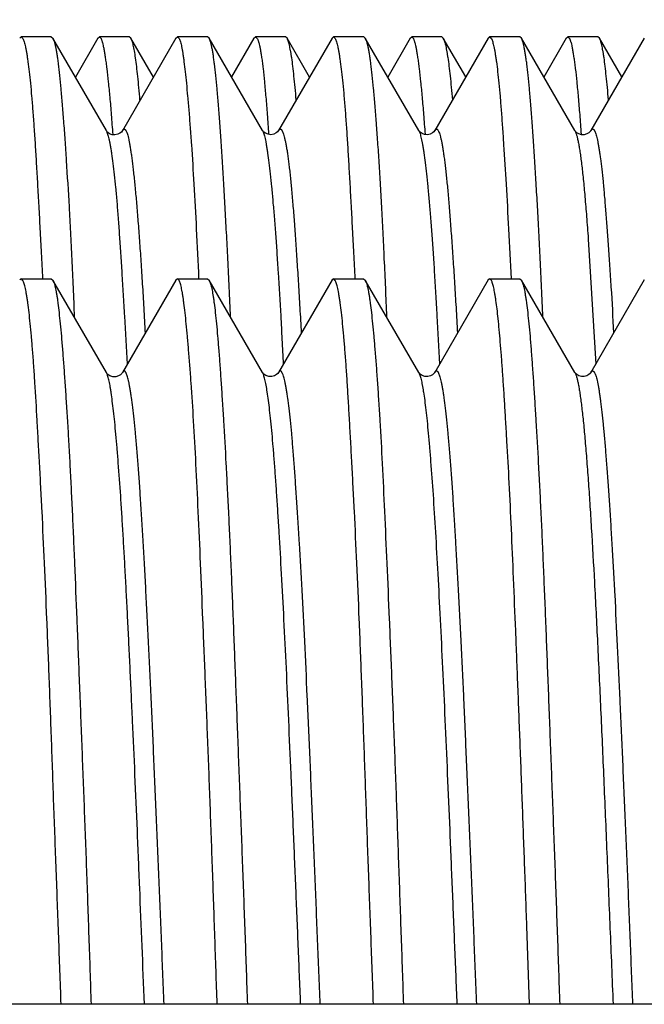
# Model space of a CAD drawing. Header units: inches. Extents: x 0 to 22, y 0 to 17.
# Tile 16 of 114: x 2.998 to 3.109, y 9.885 to 10.06. Entities that reach past the tile are written whole.
import ezdxf

# ---------------------------------------------------------------- set-up
doc = ezdxf.new("R2010")
doc.units = ezdxf.units.IN
doc.header["$LTSCALE"] = 1.21
doc.header["$MEASUREMENT"] = 0
doc.layers.get('0').update_dxf_attribs({"linetype": 'CONTINUOUS'})
doc.layers.add('DIMENSIONS', color=7, linetype='CONTINUOUS')
doc.styles.get("Standard").update_dxf_attribs({"font": 'txt', "width": 0.8})
doc.dimstyles.new('DIMSTYLE_1', dxfattribs={"dimtxt": 0.125, "dimasz": 0.18, "dimexe": 0.125, "dimexo": 0.0625, "dimgap": 0.03125, "dimtad": 0, "dimtih": 1, "dimtoh": 1, "dimzin": 4, "dimdsep": 46, "dimtxsty": 'STANDARD', "dimblk": '_FILLED', "dimblk1": '_FILLED', "dimblk2": '_FILLED', "dimcen": 0.09, "dimadec": 0, "dimazin": 0, "dimtp": 0.01, "dimtm": 0.01, "dimtfac": 1, "dimtofl": 0, "dimtmove": 0, "dimatfit": 3, "dimldrblk": '_FILLED', "dimfxl": 1, "dimtolj": 1, "dimtzin": 4, "dimarcsym": 0})

# ---------------------------------------------------------------- blocks, each defined once
blk = doc.blocks.new('*D50')
at = {"layer": 'DIMENSIONS', "color": 2, "linetype": 'CONTINUOUS'}
for p, q in [((3.37579, 10.33675), (3.37579, 12.73258)), ((3.22101, 10.18414), (3.37579, 10.33675)), ((3.22101, 9.94743), (3.22101, 10.18414))]:
    blk.add_line(p, q, dxfattribs=at)
at = {"layer": 'DIMENSIONS', "color": 2, "linetype": 'CONTINUOUS', "insert": (3.31329, 12.79508), "char_height": 0.125, "width": 1.025, "attachment_point": 1, "rotation": 90, "line_spacing_factor": 0.9}
blk.add_mtext('.44{\\Ftxt.shx;\\W1.000000;\\H0.125000; }[11.1]', dxfattribs=at)
blk = doc.blocks.new('_FILLED')
at = {"color": 0, "linetype": 'BYBLOCK'}
blk.add_solid([(0, 0), (-1, 0.17361), (-1, -0.17361)], dxfattribs=at)

msp = doc.modelspace()

# ---------------------------------------------------------------- linework, layer by layer
at = {"color": 7, "linetype": 'CONTINUOUS'}
for p, q in [((2.99771, 10.0567), (2.99796, 10.05692)), ((3.00333, 10.05692), (2.99796, 10.05692)), ((2.99796, 10.05692), (2.99828, 10.0566)), ((3.00333, 10.05692), (3.00362, 10.05667)), ((3.01312, 10.04025), (3.00362, 10.05667)), ((3.01162, 10.0567), (3.00761, 10.04977)), ((3.01162, 10.0567), (3.01188, 10.05692)), ((3.01721, 10.05692), (3.01188, 10.05692)), ((3.01188, 10.05692), (3.01218, 10.0566)), ((3.02549, 10.05667), (3.01597, 10.04022)), ((3.0175, 10.05667), (3.01721, 10.05692)), ((3.0215, 10.04976), (3.0175, 10.05667)), ((3.02549, 10.05667), (3.02578, 10.05692)), ((3.03109, 10.05692), (3.02578, 10.05692)), ((3.02578, 10.05692), (3.02609, 10.0566)), ((3.03138, 10.05667), (3.03109, 10.05692)), ((3.04089, 10.04024), (3.03138, 10.05667)), ((3.03935, 10.05667), (3.03537, 10.04978)), ((3.03935, 10.05667), (3.03964, 10.05692)), ((3.04498, 10.05692), (3.03964, 10.05692)), ((3.03964, 10.05692), (3.03997, 10.0566)), ((3.05327, 10.0567), (3.04376, 10.04027)), ((3.04526, 10.05667), (3.04498, 10.05692)), ((3.04926, 10.04977), (3.04526, 10.05667)), ((3.05352, 10.05692), (3.05327, 10.0567)), ((3.05889, 10.05692), (3.05352, 10.05692)), ((3.05352, 10.05692), (3.05383, 10.0566)), ((3.05889, 10.05692), (3.05917, 10.05668)), ((3.06867, 10.04027), (3.05917, 10.05668)), ((3.06718, 10.05669), (3.06317, 10.04977)), ((3.06718, 10.05669), (3.06744, 10.05692)), ((3.07278, 10.05692), (3.06744, 10.05692)), ((3.06744, 10.05692), (3.06774, 10.0566)), ((3.08103, 10.05669), (3.07153, 10.04026)), ((3.07278, 10.05692), (3.07304, 10.0567)), ((3.07704, 10.04979), (3.07304, 10.0567)), ((3.08103, 10.05669), (3.08129, 10.05692)), ((3.08665, 10.05692), (3.08129, 10.05692)), ((3.08129, 10.05692), (3.08161, 10.0566)), ((3.08693, 10.05668), (3.08665, 10.05692)), ((3.09645, 10.04024), (3.08693, 10.05668)), ((3.09493, 10.05668), (3.09093, 10.04977)), ((3.09493, 10.05668), (3.0952, 10.05692)), ((3.10056, 10.05692), (3.0952, 10.05692)), ((3.0952, 10.05692), (3.09551, 10.0566)), ((3.1088, 10.05668), (3.0993, 10.04026)), ((3.10084, 10.05668), (3.10056, 10.05692)), ((3.10482, 10.0498), (3.10084, 10.05668)), ((3.01596, 10.0402), (3.01597, 10.04022)), ((3.0409, 10.04025), (3.0409, 10.04026)), ((3.0409, 10.04026), (3.04091, 10.04025)), ((3.09645, 10.04024), (3.09646, 10.04022)), ((3.09646, 10.04021), (3.09646, 10.04022)), ((3.09928, 10.04023), (3.0993, 10.04026)), ((3.0993, 10.04026), (3.09958, 10.04053)), ((2.99801, 10.01392), (2.99771, 10.0137)), ((2.99801, 10.01392), (3.00331, 10.01392)), ((2.99828, 10.0136), (2.99801, 10.01392)), ((3.00331, 10.01392), (3.00362, 10.01367)), ((3.01312, 9.99725), (3.00362, 10.01367)), ((3.02549, 10.01367), (3.01597, 9.99722)), ((3.02578, 10.01392), (3.02549, 10.01367)), ((3.02578, 10.01392), (3.03109, 10.01392)), ((3.0261, 10.01358), (3.02578, 10.01392)), ((3.03109, 10.01392), (3.03138, 10.01367)), ((3.04089, 9.99724), (3.03138, 10.01367)), ((3.05327, 10.0137), (3.04376, 9.99727)), ((3.05356, 10.01392), (3.05327, 10.0137)), ((3.05356, 10.01392), (3.05887, 10.01392)), ((3.05384, 10.01359), (3.05356, 10.01392)), ((3.05887, 10.01392), (3.05917, 10.01368)), ((3.06867, 9.99727), (3.05917, 10.01368)), ((3.05917, 10.01368), (3.05922, 10.01359)), ((3.08103, 10.01369), (3.07153, 9.99727)), ((3.08131, 10.01392), (3.08103, 10.01369)), ((3.08131, 10.01392), (3.08665, 10.01392)), ((3.08162, 10.01359), (3.08131, 10.01392)), ((3.08665, 10.01392), (3.08693, 10.01368)), ((3.09645, 9.99723), (3.08693, 10.01368)), ((3.08693, 10.01368), (3.08698, 10.01359)), ((3.1088, 10.01369), (3.0993, 9.99726)), ((3.01314, 9.99721), (3.01312, 9.99725)), ((3.01597, 9.99722), (3.01596, 9.9972)), ((3.04089, 9.99724), (3.04088, 9.99726)), ((3.07152, 9.99726), (3.07153, 9.99727)), ((3.09645, 9.99723), (3.09646, 9.99722)), ((3.09647, 9.99721), (3.09646, 9.99722)), ((3.09928, 9.99723), (3.0993, 9.99726)), ((3.0993, 9.99726), (3.09941, 9.99742)), ((3.08839, 9.88493), (3.08791, 9.8988)), ((3.22101, 9.88493), (2.99601, 9.88493))]:
    msp.add_line(p, q, dxfattribs=at)
at = {"color": 9, "linetype": 'CONTINUOUS'}
msp.add_line((3.09883, 10.02093), (3.10015, 9.99874), dxfattribs=at)
at = {"color": 7, "linetype": 'CONTINUOUS'}
for points in [[(3.01596, 10.0402), (3.01591, 10.04013), (3.01579, 10.03999), (3.01554, 10.03978), (3.01514, 10.03958), (3.01466, 10.03947), (3.01417, 10.03951), (3.01371, 10.03968), (3.01339, 10.0399), (3.01321, 10.04007), (3.01314, 10.04018), (3.01313, 10.04018)], [(3.04375, 10.04025), (3.0437, 10.04018), (3.04357, 10.04003), (3.04331, 10.03982), (3.04289, 10.03962), (3.04239, 10.03952), (3.04189, 10.03958), (3.04145, 10.03976), (3.04115, 10.03997), (3.04098, 10.04014), (3.04091, 10.04024), (3.0409, 10.04025)], [(3.07153, 10.04025), (3.07148, 10.04019), (3.07136, 10.04004), (3.0711, 10.03983), (3.07071, 10.03963), (3.07022, 10.03952), (3.06973, 10.03956), (3.06927, 10.03973), (3.06894, 10.03996), (3.06876, 10.04014), (3.06868, 10.04025), (3.06868, 10.04026)], [(3.09896, 10.03987), (3.0986, 10.03965), (3.09813, 10.03951), (3.09764, 10.03951), (3.09715, 10.03965), (3.09678, 10.03987), (3.09657, 10.04007), (3.09648, 10.04019), (3.09646, 10.04021)], [(3.09929, 10.04022), (3.09927, 10.04018), (3.09917, 10.04006), (3.09896, 10.03987)], [(3.01596, 9.9972), (3.01594, 9.99717), (3.01585, 9.99705), (3.01564, 9.99685), (3.01528, 9.99664), (3.0148, 9.99649), (3.01428, 9.99649), (3.01376, 9.99665), (3.01339, 9.99689), (3.0132, 9.99709), (3.01313, 9.99719), (3.01313, 9.99719)], [(3.04375, 9.99726), (3.04373, 9.99722), (3.04363, 9.99709), (3.04341, 9.99689), (3.04303, 9.99667), (3.04253, 9.99653), (3.042, 9.99655), (3.0415, 9.99673), (3.04115, 9.99697), (3.04097, 9.99716), (3.0409, 9.99726), (3.0409, 9.99726)], [(3.07153, 9.99726), (3.07149, 9.9972), (3.07137, 9.99706), (3.07113, 9.99685), (3.07075, 9.99665), (3.07027, 9.99653), (3.06978, 9.99655), (3.0693, 9.99672), (3.06896, 9.99694), (3.06877, 9.99713), (3.06869, 9.99724), (3.06868, 9.99726)], [(3.09895, 9.99686), (3.09859, 9.99665), (3.09812, 9.99651), (3.09763, 9.99651), (3.09715, 9.99665), (3.09678, 9.99687), (3.09657, 9.99707), (3.09648, 9.99719), (3.09647, 9.99721)], [(3.09929, 9.99722), (3.09927, 9.99718), (3.09917, 9.99705), (3.09895, 9.99686)]]:
    msp.add_lwpolyline(points, dxfattribs=at)
for points, knots in [([(2.99828, 10.0566), (2.99832, 10.05652), (2.9984, 10.05632), (2.99851, 10.05599), (2.99863, 10.05559), (2.99874, 10.05511), (2.99885, 10.05455), (2.99896, 10.05393), (2.99907, 10.05323), (2.99923, 10.05215), (2.99942, 10.05062), (2.99963, 10.04858), (2.99984, 10.04625), (3.00005, 10.04365), (3.00026, 10.04078), (3.00047, 10.03765), (3.00067, 10.03427), (3.00088, 10.03064), (3.0011, 10.02678), (3.00132, 10.02269), (3.00155, 10.01838), (3.00169, 10.01543), (3.00177, 10.01392)], [0, 0, 0, 0, 0.006507, 0.014645, 0.024446, 0.035925, 0.049088, 0.063935, 0.080463, 0.098668, 0.140076, 0.188078, 0.242576, 0.303448, 0.370557, 0.443747, 0.522849, 0.607676, 0.698027, 0.793688, 0.894426, 1, 1, 1, 1]), ([(3.00362, 10.05667), (3.00364, 10.05663), (3.00369, 10.05655), (3.00375, 10.0564), (3.00381, 10.05624), (3.00389, 10.05598), (3.004, 10.0556), (3.00411, 10.05507), (3.00423, 10.05445), (3.00434, 10.05374), (3.00446, 10.05295), (3.00462, 10.05171), (3.00481, 10.04995), (3.00504, 10.04758), (3.00527, 10.04488), (3.00551, 10.04185), (3.00575, 10.0385), (3.00609, 10.03342), (3.00642, 10.02795), (3.00673, 10.02211), (3.00697, 10.01732), (3.0072, 10.01229), (3.00735, 10.00886), (3.00742, 10.0071)], [0, 0, 0, 0, 0.002668, 0.005745, 0.009241, 0.013162, 0.022299, 0.033179, 0.045811, 0.0602, 0.076344, 0.094235, 0.135223, 0.183067, 0.237641, 0.298792, 0.366348, 0.440113, 0.605404, 0.696451, 0.792753, 0.894033, 1, 1, 1, 1]), ([(3.01218, 10.0566), (3.0122, 10.05655), (3.01225, 10.05645), (3.01231, 10.05628), (3.01237, 10.05609), (3.01245, 10.05578), (3.01256, 10.05533), (3.01269, 10.05471), (3.01281, 10.05399), (3.01294, 10.05317), (3.01307, 10.05224), (3.01326, 10.05081), (3.01348, 10.04878), (3.01375, 10.04605), (3.01401, 10.04294), (3.01417, 10.04073), (3.01425, 10.03957)], [0, 0, 0, 0, 0.008979, 0.019363, 0.031175, 0.044433, 0.07532, 0.112068, 0.154683, 0.203154, 0.257448, 0.317528, 0.45486, 0.614732, 0.796639, 1, 1, 1, 1]), ([(3.0191, 10.04563), (3.01904, 10.04638), (3.01892, 10.0478), (3.01872, 10.0498), (3.01853, 10.05156), (3.01834, 10.05308), (3.01817, 10.05418), (3.01803, 10.05493), (3.01793, 10.05541), (3.01782, 10.05581), (3.01772, 10.05616), (3.01762, 10.05644), (3.01754, 10.0566), (3.0175, 10.05667)], [0, 0, 0, 0, 0.201741, 0.382011, 0.54047, 0.676845, 0.790954, 0.839633, 0.882728, 0.920252, 0.952244, 0.978778, 1, 1, 1, 1]), ([(3.02609, 10.0566), (3.02613, 10.05652), (3.02621, 10.05632), (3.02632, 10.05599), (3.02642, 10.05559), (3.02652, 10.05511), (3.02663, 10.05455), (3.02673, 10.05393), (3.02683, 10.05323), (3.02698, 10.05215), (3.02716, 10.05062), (3.02737, 10.04858), (3.02758, 10.04625), (3.02781, 10.04365), (3.02803, 10.04078), (3.02834, 10.03645), (3.02872, 10.03041), (3.02915, 10.02247), (3.02941, 10.01687), (3.02954, 10.01392)], [0, 0, 0, 0, 0.006465, 0.01456, 0.024318, 0.035759, 0.048887, 0.063705, 0.08021, 0.098398, 0.139787, 0.187795, 0.242319, 0.303228, 0.370378, 0.443609, 0.607602, 0.793654, 1, 1, 1, 1]), ([(3.03522, 10.00705), (3.03514, 10.00881), (3.03499, 10.01225), (3.03474, 10.01728), (3.0345, 10.02207), (3.03425, 10.0266), (3.03401, 10.03085), (3.03376, 10.03481), (3.03353, 10.03848), (3.03329, 10.04183), (3.03306, 10.04487), (3.03283, 10.04757), (3.03261, 10.04994), (3.03241, 10.05171), (3.03224, 10.05294), (3.03213, 10.05374), (3.03201, 10.05445), (3.03189, 10.05507), (3.03176, 10.05559), (3.03166, 10.05598), (3.03157, 10.05624), (3.03151, 10.0564), (3.03145, 10.05654), (3.0314, 10.05663), (3.03138, 10.05667)], [0, 0, 0, 0, 0.105951, 0.20722, 0.303514, 0.394554, 0.480074, 0.559827, 0.633582, 0.701127, 0.762268, 0.816833, 0.864673, 0.905664, 0.923562, 0.939716, 0.95412, 0.966771, 0.977669, 0.986822, 0.99075, 0.99425, 0.99733, 1, 1, 1, 1]), ([(3.03997, 10.0566), (3.03999, 10.05655), (3.04004, 10.05645), (3.04011, 10.05628), (3.04017, 10.05609), (3.04026, 10.05578), (3.04037, 10.05533), (3.0405, 10.05472), (3.04063, 10.054), (3.04075, 10.05318), (3.04088, 10.05226), (3.04105, 10.05083), (3.04126, 10.04881), (3.0415, 10.04609), (3.04174, 10.04299), (3.0419, 10.04079), (3.04198, 10.03964)], [0, 0, 0, 0, 0.00911, 0.019601, 0.031502, 0.04483, 0.075813, 0.112607, 0.155228, 0.203673, 0.257919, 0.31794, 0.455142, 0.614891, 0.796701, 1, 1, 1, 1]), ([(3.04689, 10.04568), (3.04683, 10.04642), (3.0467, 10.04784), (3.04651, 10.04984), (3.04631, 10.0516), (3.04614, 10.0529), (3.046, 10.05382), (3.04589, 10.05442), (3.04579, 10.05495), (3.04569, 10.05542), (3.04558, 10.05583), (3.04548, 10.05617), (3.04538, 10.05644), (3.0453, 10.0566), (3.04526, 10.05667)], [0, 0, 0, 0, 0.201869, 0.382231, 0.540762, 0.677201, 0.737072, 0.79135, 0.840024, 0.883093, 0.920568, 0.952485, 0.978914, 1, 1, 1, 1]), ([(3.05383, 10.0566), (3.05387, 10.05652), (3.05395, 10.05632), (3.05406, 10.05599), (3.05417, 10.05559), (3.05429, 10.05511), (3.0544, 10.05455), (3.05451, 10.05393), (3.05462, 10.05323), (3.05478, 10.05215), (3.05497, 10.05062), (3.05519, 10.04858), (3.0554, 10.04625), (3.05561, 10.04365), (3.05582, 10.04078), (3.05603, 10.03766), (3.05623, 10.03427), (3.05644, 10.03064), (3.05665, 10.02678), (3.05687, 10.02269), (3.05709, 10.01838), (3.05724, 10.01543), (3.05732, 10.01392)], [0, 0, 0, 0, 0.006496, 0.014628, 0.024426, 0.035904, 0.049067, 0.063915, 0.080446, 0.098653, 0.140065, 0.188072, 0.242573, 0.303448, 0.370559, 0.44375, 0.522852, 0.607678, 0.698027, 0.793687, 0.894425, 1, 1, 1, 1]), ([(3.05917, 10.05668), (3.0592, 10.05664), (3.05924, 10.05656), (3.0593, 10.05642), (3.05936, 10.05626), (3.05944, 10.056), (3.05954, 10.05562), (3.05965, 10.0551), (3.05977, 10.05449), (3.05988, 10.05378), (3.06, 10.05299), (3.06016, 10.05176), (3.06036, 10.05), (3.0606, 10.04764), (3.06084, 10.04494), (3.06108, 10.04191), (3.06132, 10.03856), (3.06157, 10.03489), (3.06181, 10.03093), (3.06204, 10.02668), (3.06228, 10.02216), (3.06259, 10.01561), (3.06282, 10.01057), (3.06297, 10.00713)], [0, 0, 0, 0, 0.00261, 0.005627, 0.009062, 0.012926, 0.021955, 0.032742, 0.045295, 0.059615, 0.075699, 0.09354, 0.134451, 0.182247, 0.236798, 0.297952, 0.365533, 0.439346, 0.519177, 0.604797, 0.695959, 0.792402, 1, 1, 1, 1]), ([(3.06774, 10.0566), (3.06776, 10.05655), (3.06781, 10.05645), (3.06787, 10.05628), (3.06793, 10.05609), (3.06801, 10.05578), (3.06812, 10.05533), (3.06824, 10.05472), (3.06836, 10.054), (3.06849, 10.05318), (3.06862, 10.05226), (3.0688, 10.05083), (3.06903, 10.0488), (3.06929, 10.04608), (3.06955, 10.04298), (3.06972, 10.04078), (3.0698, 10.03963)], [0, 0, 0, 0, 0.008989, 0.01938, 0.031198, 0.044458, 0.075346, 0.112089, 0.154697, 0.203161, 0.25745, 0.317527, 0.454859, 0.614733, 0.79664, 1, 1, 1, 1]), ([(3.07304, 10.0567), (3.07307, 10.05663), (3.07315, 10.05648), (3.07324, 10.05621), (3.07334, 10.05587), (3.07344, 10.05547), (3.07354, 10.055), (3.07364, 10.05447), (3.07374, 10.05388), (3.07389, 10.05296), (3.07407, 10.05165), (3.07427, 10.04989), (3.07448, 10.04788), (3.07461, 10.04646), (3.07467, 10.04571)], [0, 0, 0, 0, 0.020331, 0.046099, 0.077456, 0.114478, 0.157201, 0.205634, 0.259777, 0.319619, 0.456306, 0.615475, 0.796826, 1, 1, 1, 1]), ([(3.08161, 10.0566), (3.08165, 10.05652), (3.08173, 10.05632), (3.08184, 10.05599), (3.08195, 10.05559), (3.08206, 10.05511), (3.08217, 10.05455), (3.08228, 10.05393), (3.08239, 10.05323), (3.08254, 10.05215), (3.08273, 10.05062), (3.08294, 10.04858), (3.08315, 10.04625), (3.08336, 10.04365), (3.08357, 10.04078), (3.08386, 10.03644), (3.08424, 10.03041), (3.08468, 10.02247), (3.08496, 10.01687), (3.08509, 10.01392)], [0, 0, 0, 0, 0.006501, 0.014631, 0.024423, 0.035893, 0.049046, 0.063885, 0.080407, 0.098606, 0.140005, 0.188004, 0.242502, 0.30338, 0.370497, 0.4437, 0.607656, 0.793683, 1, 1, 1, 1]), ([(3.09077, 10.00705), (3.09069, 10.00881), (3.09054, 10.01225), (3.0903, 10.0173), (3.09005, 10.02209), (3.08981, 10.02662), (3.08957, 10.03087), (3.08932, 10.03484), (3.08909, 10.0385), (3.08885, 10.04186), (3.08862, 10.0449), (3.08839, 10.0476), (3.08816, 10.04997), (3.08796, 10.05173), (3.08779, 10.05297), (3.08767, 10.05376), (3.08755, 10.05447), (3.08743, 10.05508), (3.08731, 10.05561), (3.0872, 10.05599), (3.08712, 10.05625), (3.08706, 10.05641), (3.087, 10.05655), (3.08695, 10.05664), (3.08693, 10.05668)], [0, 0, 0, 0, 0.106055, 0.207416, 0.303791, 0.394898, 0.480472, 0.560265, 0.634046, 0.701602, 0.762739, 0.817287, 0.865095, 0.906043, 0.923914, 0.940037, 0.954404, 0.967012, 0.97786, 0.986956, 0.990853, 0.994321, 0.997367, 1, 1, 1, 1]), ([(3.09551, 10.0566), (3.09554, 10.05655), (3.09558, 10.05645), (3.09564, 10.05628), (3.0957, 10.05609), (3.09579, 10.05578), (3.0959, 10.05533), (3.09602, 10.05471), (3.09614, 10.05399), (3.09627, 10.05317), (3.0964, 10.05225), (3.09658, 10.05082), (3.0968, 10.04879), (3.09706, 10.04606), (3.09732, 10.04296), (3.09748, 10.04076), (3.09756, 10.0396)], [0, 0, 0, 0, 0.009015, 0.019425, 0.031257, 0.044528, 0.075425, 0.112166, 0.154764, 0.203211, 0.257482, 0.317544, 0.454856, 0.614721, 0.79663, 1, 1, 1, 1]), ([(3.10243, 10.04568), (3.10237, 10.04643), (3.10224, 10.04785), (3.10204, 10.04985), (3.10185, 10.05161), (3.10168, 10.05292), (3.10154, 10.05384), (3.10144, 10.05443), (3.10135, 10.05496), (3.10125, 10.05543), (3.10115, 10.05584), (3.10105, 10.05618), (3.10095, 10.05645), (3.10088, 10.05661), (3.10084, 10.05668)], [0, 0, 0, 0, 0.202352, 0.383085, 0.541849, 0.678356, 0.738196, 0.7924, 0.84096, 0.88388, 0.921177, 0.952894, 0.979114, 1, 1, 1, 1]), ([(3.01597, 10.04022), (3.01599, 10.04026), (3.01603, 10.04032), (3.01609, 10.0404), (3.01616, 10.04046), (3.01622, 10.04049), (3.01629, 10.04051), (3.01636, 10.0405), (3.01643, 10.04046), (3.01649, 10.04041), (3.01655, 10.04033), (3.01662, 10.04023), (3.01668, 10.04011), (3.01677, 10.03991), (3.01687, 10.0396), (3.017, 10.03916), (3.01712, 10.03864), (3.01724, 10.03802), (3.01736, 10.03733), (3.01748, 10.03654), (3.0176, 10.03567), (3.01773, 10.03471), (3.01785, 10.03367), (3.01803, 10.03212), (3.01825, 10.02998), (3.0185, 10.02716), (3.01876, 10.02404), (3.01902, 10.02061), (3.01927, 10.0169), (3.01953, 10.01291), (3.01977, 10.00865), (3.01993, 10.00573), (3.02001, 10.00423)], [0, 0, 0, 0, 0.003221, 0.005964, 0.008279, 0.010252, 0.012018, 0.013762, 0.015677, 0.017912, 0.020564, 0.023692, 0.02733, 0.031503, 0.041502, 0.053761, 0.068304, 0.085141, 0.104271, 0.125688, 0.149386, 0.175355, 0.203584, 0.234057, 0.301645, 0.37788, 0.462474, 0.555136, 0.655551, 0.763398, 0.878337, 1, 1, 1, 1]), ([(3.04376, 10.04027), (3.04378, 10.0403), (3.04382, 10.04036), (3.04388, 10.04043), (3.04394, 10.04049), (3.044, 10.04052), (3.04407, 10.04053), (3.04413, 10.04051), (3.0442, 10.04047), (3.04426, 10.04041), (3.04432, 10.04032), (3.04438, 10.04022), (3.04445, 10.04009), (3.04454, 10.03988), (3.04465, 10.03956), (3.04477, 10.03911), (3.0449, 10.03858), (3.04503, 10.03796), (3.04516, 10.03725), (3.04529, 10.03646), (3.04541, 10.03558), (3.04554, 10.03462), (3.04567, 10.03358), (3.04584, 10.03203), (3.04605, 10.02989), (3.0463, 10.02708), (3.04654, 10.02397), (3.04678, 10.02057), (3.04703, 10.01687), (3.04728, 10.0129), (3.04753, 10.00867), (3.0477, 10.00576), (3.04778, 10.00427)], [0, 0, 0, 0, 0.003031, 0.005588, 0.007731, 0.00956, 0.011235, 0.012958, 0.014919, 0.017249, 0.02003, 0.023307, 0.027109, 0.031452, 0.041797, 0.054393, 0.069261, 0.086406, 0.105824, 0.127499, 0.151414, 0.177551, 0.20589, 0.236412, 0.303935, 0.379954, 0.464253, 0.556568, 0.656606, 0.764075, 0.878672, 1, 1, 1, 1]), ([(3.07153, 10.04026), (3.07155, 10.0403), (3.07158, 10.04036), (3.07165, 10.04043), (3.07171, 10.04049), (3.07177, 10.04052), (3.07184, 10.04053), (3.07191, 10.04051), (3.07197, 10.04048), (3.07203, 10.04042), (3.0721, 10.04033), (3.07216, 10.04023), (3.07222, 10.0401), (3.07231, 10.0399), (3.07242, 10.03958), (3.07255, 10.03913), (3.07268, 10.0386), (3.0728, 10.03798), (3.07293, 10.03728), (3.07305, 10.03649), (3.07318, 10.03561), (3.0733, 10.03466), (3.07343, 10.03362), (3.0736, 10.03207), (3.07381, 10.02993), (3.07406, 10.02713), (3.0743, 10.02402), (3.07455, 10.0206), (3.07481, 10.01691), (3.07506, 10.01293), (3.07532, 10.0087), (3.07548, 10.00579), (3.07556, 10.00429)], [0, 0, 0, 0, 0.003097, 0.005718, 0.007919, 0.009799, 0.011511, 0.013255, 0.015222, 0.017548, 0.020314, 0.023572, 0.02735, 0.031666, 0.041947, 0.054466, 0.069243, 0.086287, 0.1056, 0.127175, 0.151004, 0.177074, 0.205365, 0.235856, 0.303347, 0.379356, 0.463691, 0.556122, 0.656337, 0.763965, 0.878639, 1, 1, 1, 1]), ([(3.09958, 10.04053), (3.0996, 10.04053), (3.09964, 10.04053), (3.09971, 10.0405), (3.09977, 10.04046), (3.09983, 10.0404), (3.09989, 10.04032), (3.09994, 10.04022), (3.1, 10.04011), (3.10009, 10.03992), (3.10019, 10.03963), (3.10031, 10.03923), (3.10042, 10.03875), (3.10054, 10.0382), (3.10065, 10.03757), (3.10077, 10.03687), (3.10089, 10.0361), (3.10105, 10.03493), (3.10124, 10.03328), (3.10147, 10.03109), (3.1017, 10.02862), (3.10193, 10.02588), (3.10217, 10.02288), (3.1024, 10.01962), (3.10264, 10.01611), (3.10297, 10.01098), (3.10319, 10.00701), (3.10334, 10.00429)], [0, 0, 0, 0, 0.001618, 0.003335, 0.00529, 0.007577, 0.010255, 0.013361, 0.016919, 0.020942, 0.030421, 0.04185, 0.055251, 0.070633, 0.087999, 0.107347, 0.12867, 0.151958, 0.204377, 0.264486, 0.332166, 0.407274, 0.489614, 0.578908, 0.674869, 0.77722, 1, 1, 1, 1]), ([(3.00508, 9.88493), (3.00494, 9.88892), (3.00472, 9.89489), (3.00443, 9.90283), (3.00421, 9.90875), (3.00399, 9.91462), (3.00371, 9.92233), (3.00338, 9.93174), (3.00298, 9.94273), (3.00256, 9.95322), (3.00214, 9.96312), (3.00177, 9.97097), (3.00147, 9.97688), (3.00125, 9.98102), (3.00103, 9.98495), (3.00076, 9.98974), (3.0005, 9.99422), (3.00022, 9.99839), (3.00002, 10.00114), (2.99981, 10.00363), (2.9996, 10.00586), (2.99939, 10.00783), (2.99921, 10.0093), (2.99906, 10.01033), (2.99895, 10.01101), (2.99884, 10.01161), (2.99873, 10.01215), (2.99862, 10.01261), (2.99851, 10.013), (2.9984, 10.01332), (2.99832, 10.01351), (2.99828, 10.0136)], [0, 0, 0, 0, 0.092769, 0.138994, 0.184973, 0.230599, 0.275769, 0.364329, 0.449843, 0.531532, 0.60865, 0.680495, 0.714233, 0.746411, 0.776955, 0.805795, 0.858105, 0.881457, 0.902871, 0.922299, 0.9397, 0.955036, 0.968278, 0.974106, 0.979402, 0.984163, 0.98839, 0.992088, 0.995259, 0.997899, 1, 1, 1, 1]), ([(3.00362, 10.01367), (3.00362, 10.01366), (3.00364, 10.01364), (3.00365, 10.01361), (3.00366, 10.01359)], [0, 0, 0, 0, 0.240224, 1, 1, 1, 1]), ([(3.00366, 10.01359), (3.00371, 10.0135), (3.00379, 10.01331), (3.00389, 10.01299), (3.004, 10.01259), (3.0041, 10.01212), (3.0042, 10.01159), (3.00431, 10.01098), (3.00441, 10.0103), (3.00455, 10.00927), (3.00472, 10.00779), (3.00492, 10.00583), (3.00513, 10.00359), (3.00534, 10.00109), (3.00555, 9.99834), (3.00576, 9.99534), (3.00598, 9.99209), (3.0062, 9.98861), (3.00642, 9.9849), (3.00663, 9.98097), (3.00685, 9.97683), (3.00705, 9.97249), (3.00726, 9.96796), (3.00753, 9.96156), (3.00788, 9.95318), (3.00829, 9.94269), (3.00872, 9.93171), (3.00908, 9.9223), (3.00937, 9.91461), (3.00959, 9.90874), (3.0098, 9.90282), (3.01, 9.89687), (3.01021, 9.89091), (3.01034, 9.88692), (3.01041, 9.88493)], [0, 0, 0, 0, 0.002147, 0.004798, 0.007973, 0.011678, 0.015918, 0.020692, 0.025999, 0.031837, 0.045102, 0.060462, 0.077888, 0.097341, 0.118779, 0.142154, 0.167412, 0.194497, 0.223347, 0.253895, 0.286073, 0.319807, 0.355021, 0.391636, 0.46873, 0.550389, 0.635867, 0.724384, 0.76953, 0.815132, 0.861085, 0.907284, 0.953624, 1, 1, 1, 1]), ([(3.03283, 9.88493), (3.0327, 9.88891), (3.03243, 9.89685), (3.03202, 9.90869), (3.0316, 9.92034), (3.03117, 9.9317), (3.03073, 9.94268), (3.0303, 9.95316), (3.02989, 9.96306), (3.02949, 9.97228), (3.02908, 9.98074), (3.02867, 9.98836), (3.0283, 9.99416), (3.02799, 9.99832), (3.02777, 10.00108), (3.02756, 10.00358), (3.02734, 10.00581), (3.02714, 10.00778), (3.02696, 10.00925), (3.02682, 10.01029), (3.02672, 10.01097), (3.02662, 10.01158), (3.02652, 10.01212), (3.02642, 10.01258), (3.02632, 10.01298), (3.02622, 10.01331), (3.02614, 10.0135), (3.0261, 10.01358)], [0, 0, 0, 0, 0.0927, 0.184837, 0.275571, 0.364074, 0.449541, 0.531191, 0.608281, 0.680107, 0.746018, 0.805418, 0.85777, 0.881153, 0.902602, 0.922068, 0.939507, 0.954881, 0.968157, 0.974002, 0.979313, 0.984091, 0.988333, 0.992042, 0.995219, 0.997869, 1, 1, 1, 1]), ([(3.03138, 10.01367), (3.03139, 10.01366), (3.0314, 10.01364), (3.03142, 10.01361), (3.03143, 10.01359)], [0, 0, 0, 0, 0.240023, 1, 1, 1, 1]), ([(3.03143, 10.01359), (3.03147, 10.01351), (3.03155, 10.01332), (3.03166, 10.01299), (3.03176, 10.01259), (3.03187, 10.01213), (3.03198, 10.01159), (3.03209, 10.01099), (3.03219, 10.01031), (3.03234, 10.00927), (3.03251, 10.0078), (3.03272, 10.00583), (3.03292, 10.0036), (3.03312, 10.0011), (3.03333, 9.99835), (3.03353, 9.99535), (3.03375, 9.9921), (3.03404, 9.98731), (3.03433, 9.98222), (3.03461, 9.97684), (3.03483, 9.9725), (3.03504, 9.96797), (3.03525, 9.96326), (3.03546, 9.95837), (3.03573, 9.95156), (3.03607, 9.9427), (3.03649, 9.93172), (3.03692, 9.92035), (3.03736, 9.90869), (3.03772, 9.89885), (3.038, 9.89091), (3.03813, 9.88693), (3.0382, 9.88493)], [0, 0, 0, 0, 0.002139, 0.004792, 0.007969, 0.011678, 0.01592, 0.020695, 0.026002, 0.03184, 0.0451, 0.060453, 0.077871, 0.097316, 0.118747, 0.142115, 0.167369, 0.19445, 0.253844, 0.286023, 0.319758, 0.354974, 0.39159, 0.429523, 0.468687, 0.55035, 0.635834, 0.724358, 0.815114, 0.907275, 0.95362, 1, 1, 1, 1]), ([(3.06063, 9.88493), (3.06049, 9.88892), (3.06027, 9.89489), (3.05997, 9.90283), (3.05976, 9.90875), (3.05954, 9.91462), (3.05927, 9.92232), (3.05894, 9.93174), (3.05853, 9.94272), (3.05812, 9.95321), (3.05769, 9.96311), (3.05732, 9.97095), (3.05702, 9.97687), (3.0568, 9.98101), (3.05659, 9.98494), (3.05638, 9.98865), (3.05618, 9.99213), (3.05598, 9.99537), (3.05578, 9.99838), (3.05557, 10.00113), (3.05537, 10.00362), (3.05516, 10.00586), (3.05495, 10.00782), (3.05476, 10.00929), (3.05461, 10.01033), (3.0545, 10.011), (3.05439, 10.01161), (3.05428, 10.01214), (3.05417, 10.01261), (3.05406, 10.013), (3.05395, 10.01332), (3.05387, 10.01351), (3.05384, 10.01359)], [0, 0, 0, 0, 0.092755, 0.138973, 0.184945, 0.230564, 0.275728, 0.364276, 0.44978, 0.531461, 0.608573, 0.680414, 0.714151, 0.746329, 0.776873, 0.805713, 0.832786, 0.858028, 0.881385, 0.902804, 0.922239, 0.939647, 0.954992, 0.968243, 0.974076, 0.979377, 0.984143, 0.988376, 0.992078, 0.995253, 0.997896, 1, 1, 1, 1]), ([(3.05922, 10.01359), (3.05927, 10.01351), (3.05934, 10.01332), (3.05944, 10.01299), (3.05954, 10.01259), (3.05964, 10.01213), (3.05975, 10.01159), (3.05985, 10.01099), (3.05995, 10.01031), (3.06009, 10.00927), (3.06027, 10.0078), (3.06048, 10.00583), (3.06069, 10.0036), (3.0609, 10.0011), (3.06112, 9.99835), (3.06134, 9.99535), (3.06155, 9.9921), (3.06185, 9.98731), (3.0622, 9.98077), (3.0626, 9.97231), (3.06302, 9.96309), (3.06344, 9.95319), (3.0638, 9.94455), (3.06408, 9.93738), (3.0643, 9.93182), (3.06451, 9.92616), (3.06472, 9.92042), (3.06492, 9.91461), (3.0652, 9.90675), (3.06554, 9.89686), (3.06582, 9.88892), (3.06596, 9.88493)], [0, 0, 0, 0, 0.002134, 0.004771, 0.007932, 0.011629, 0.015862, 0.020631, 0.025934, 0.03177, 0.04503, 0.060387, 0.077811, 0.097262, 0.118698, 0.142071, 0.167327, 0.194408, 0.253801, 0.319713, 0.391548, 0.468652, 0.550322, 0.592637, 0.635811, 0.679745, 0.72434, 0.769493, 0.815102, 0.907269, 1, 1, 1, 1]), ([(3.08791, 9.8988), (3.08778, 9.90246), (3.08752, 9.90974), (3.08712, 9.92055), (3.08679, 9.92941), (3.08652, 9.93636), (3.08632, 9.94144), (3.08613, 9.94641), (3.08587, 9.95281), (3.08556, 9.96047), (3.08518, 9.96924), (3.08479, 9.97737), (3.08445, 9.98372), (3.08417, 9.98844), (3.08397, 9.99169), (3.08378, 9.99473), (3.08358, 9.99757), (3.08339, 10.0002), (3.0832, 10.00261), (3.08301, 10.00479), (3.08282, 10.00675), (3.08263, 10.00847), (3.08246, 10.00976), (3.08232, 10.01067), (3.08222, 10.01127), (3.08213, 10.0118), (3.08203, 10.01228), (3.08193, 10.01269), (3.08182, 10.01305), (3.08172, 10.01334), (3.08165, 10.01351), (3.08162, 10.01359)], [0, 0, 0, 0, 0.095669, 0.189912, 0.281989, 0.326989, 0.371178, 0.414469, 0.456777, 0.538116, 0.614556, 0.6855, 0.750393, 0.78041, 0.808727, 0.835288, 0.860043, 0.882942, 0.903944, 0.923007, 0.940099, 0.955187, 0.968248, 0.974011, 0.979261, 0.983996, 0.988218, 0.991927, 0.995127, 0.997818, 1, 1, 1, 1]), ([(3.08698, 10.01359), (3.08702, 10.0135), (3.0871, 10.01331), (3.08721, 10.01299), (3.08731, 10.01259), (3.08742, 10.01213), (3.08753, 10.01159), (3.08764, 10.01098), (3.08774, 10.01031), (3.08789, 10.00927), (3.08807, 10.0078), (3.08828, 10.00583), (3.08848, 10.00359), (3.08868, 10.0011), (3.08889, 9.99834), (3.0891, 9.99534), (3.08931, 9.99209), (3.0896, 9.9873), (3.08989, 9.98221), (3.09017, 9.97683), (3.09039, 9.97249), (3.0906, 9.96796), (3.09081, 9.96325), (3.09101, 9.95837), (3.09129, 9.95155), (3.09163, 9.94269), (3.09206, 9.93172), (3.09241, 9.9223), (3.0927, 9.91461), (3.09292, 9.90874), (3.09313, 9.90282), (3.09334, 9.89687), (3.09355, 9.89091), (3.09368, 9.88692), (3.09375, 9.88493)], [0, 0, 0, 0, 0.002138, 0.00479, 0.007968, 0.011679, 0.015924, 0.020702, 0.026013, 0.031855, 0.045122, 0.060482, 0.077904, 0.097353, 0.118786, 0.142156, 0.16741, 0.194492, 0.253886, 0.286064, 0.319799, 0.355014, 0.391629, 0.429561, 0.468723, 0.550382, 0.63586, 0.724378, 0.769526, 0.815128, 0.861082, 0.907282, 0.953623, 1, 1, 1, 1]), ([(3.0199, 9.88493), (3.01962, 9.89184), (3.0192, 9.90213), (3.01864, 9.91573), (3.01822, 9.92563), (3.01786, 9.93368), (3.01757, 9.93993), (3.01736, 9.94446), (3.01715, 9.94886), (3.01694, 9.95312), (3.01673, 9.95723), (3.01652, 9.96119), (3.01631, 9.96498), (3.0161, 9.96859), (3.01589, 9.97202), (3.01562, 9.9762), (3.01534, 9.98012), (3.01504, 9.98376), (3.01483, 9.98618), (3.01462, 9.98837), (3.01441, 9.99034), (3.0142, 9.99208), (3.01402, 9.99338), (3.01388, 9.9943), (3.01378, 9.9949), (3.01367, 9.99544), (3.01357, 9.99591), (3.01347, 9.99633), (3.01336, 9.99668), (3.01326, 9.99697), (3.01318, 9.99714), (3.01314, 9.99721)], [0, 0, 0, 0, 0.184157, 0.274582, 0.362801, 0.448069, 0.489367, 0.529644, 0.568799, 0.60674, 0.643364, 0.678579, 0.71231, 0.744474, 0.774993, 0.803815, 0.856194, 0.879653, 0.901222, 0.920841, 0.938452, 0.954003, 0.967461, 0.973395, 0.978797, 0.983663, 0.987992, 0.991785, 0.995044, 0.997777, 1, 1, 1, 1]), ([(3.04768, 9.88493), (3.04761, 9.88667), (3.04747, 9.89014), (3.04726, 9.89534), (3.04704, 9.90053), (3.04683, 9.90569), (3.04661, 9.91081), (3.0464, 9.91588), (3.04619, 9.92089), (3.04591, 9.92741), (3.04557, 9.93533), (3.04515, 9.94449), (3.04473, 9.95314), (3.0443, 9.9612), (3.04394, 9.96751), (3.04365, 9.97219), (3.04344, 9.97543), (3.04323, 9.97847), (3.04302, 9.9813), (3.04281, 9.98393), (3.0426, 9.98634), (3.04239, 9.98853), (3.04218, 9.99049), (3.04197, 9.99221), (3.04176, 9.9937), (3.04158, 9.99478), (3.04143, 9.99552), (3.04133, 9.99599), (3.04122, 9.99639), (3.04111, 9.99673), (3.04101, 9.99701), (3.04093, 9.99717), (3.04089, 9.99724)], [0, 0, 0, 0, 0.046297, 0.09257, 0.138712, 0.18461, 0.230162, 0.275263, 0.319806, 0.363693, 0.449145, 0.530867, 0.608076, 0.679964, 0.745826, 0.776325, 0.805124, 0.83218, 0.857445, 0.880862, 0.902375, 0.921925, 0.939451, 0.954898, 0.968215, 0.979372, 0.984137, 0.988364, 0.992055, 0.995218, 0.997861, 1, 1, 1, 1]), ([(3.07153, 9.99727), (3.07155, 9.9973), (3.07158, 9.99736), (3.07164, 9.99743), (3.0717, 9.99748), (3.07176, 9.99752), (3.07182, 9.99754), (3.07188, 9.99753), (3.07194, 9.99751), (3.072, 9.99746), (3.07205, 9.9974), (3.07211, 9.99732), (3.07217, 9.99722), (3.07225, 9.99705), (3.07235, 9.99679), (3.07247, 9.99643), (3.07258, 9.99599), (3.0727, 9.99548), (3.07281, 9.99489), (3.07293, 9.99424), (3.07304, 9.99351), (3.07321, 9.9924), (3.0734, 9.99084), (3.07363, 9.98875), (3.07386, 9.98639), (3.07409, 9.98377), (3.07432, 9.98088), (3.07455, 9.97773), (3.07478, 9.97434), (3.07501, 9.97072), (3.07533, 9.96545), (3.07572, 9.95836), (3.07618, 9.9493), (3.07664, 9.93958), (3.07701, 9.93111), (3.07732, 9.92408), (3.07763, 9.9168), (3.07802, 9.90753), (3.07848, 9.89628), (3.07879, 9.88872), (3.07894, 9.88493)], [0, 0, 0, 0, 0.000937, 0.001741, 0.002424, 0.003009, 0.003532, 0.004042, 0.004591, 0.005222, 0.005965, 0.006836, 0.007846, 0.009001, 0.01176, 0.015134, 0.019128, 0.023747, 0.02899, 0.034856, 0.041344, 0.048451, 0.06451, 0.083008, 0.103912, 0.127171, 0.152735, 0.180548, 0.210525, 0.242569, 0.276577, 0.350092, 0.430287, 0.516342, 0.607351, 0.6544, 0.702298, 0.800104, 0.899693, 1, 1, 1, 1]), ([(3.09941, 9.99742), (3.09943, 9.99744), (3.09946, 9.99747), (3.09952, 9.99751), (3.09958, 9.99753), (3.09964, 9.99752), (3.0997, 9.9975), (3.09976, 9.99746), (3.09982, 9.9974), (3.09988, 9.99733), (3.09993, 9.99724), (3.10002, 9.99708), (3.10012, 9.99683), (3.10023, 9.99649), (3.10035, 9.99607), (3.10046, 9.99558), (3.10057, 9.99502), (3.10069, 9.99439), (3.1008, 9.99369), (3.10091, 9.99292), (3.10107, 9.99176), (3.10126, 9.99013), (3.10148, 9.98798), (3.10171, 9.98556), (3.10193, 9.98289), (3.10216, 9.97996), (3.10239, 9.97679), (3.10262, 9.97339), (3.10285, 9.96976), (3.10308, 9.96592), (3.10331, 9.96188), (3.10362, 9.95611), (3.10399, 9.94846), (3.10444, 9.93883), (3.1049, 9.92867), (3.10536, 9.91809), (3.10574, 9.90906), (3.10604, 9.90171), (3.10634, 9.89426), (3.10656, 9.88867), (3.10671, 9.88493)], [0, 0, 0, 0, 0.000684, 0.001272, 0.001799, 0.002308, 0.002848, 0.003462, 0.004176, 0.005009, 0.005973, 0.007074, 0.009705, 0.012927, 0.016749, 0.021178, 0.026216, 0.031864, 0.038123, 0.044991, 0.052465, 0.069215, 0.088333, 0.109775, 0.133498, 0.159438, 0.187515, 0.217645, 0.249744, 0.28373, 0.319519, 0.357024, 0.436791, 0.522186, 0.612301, 0.70614, 0.802715, 0.851714, 0.901016, 1, 1, 1, 1])]:
    msp.add_open_spline(points, degree=3, knots=knots, dxfattribs=at)
at = {"color": 9, "linetype": 'CONTINUOUS'}
for points, knots in [([(3.01312, 10.0402), (3.01316, 10.04012), (3.01325, 10.03993), (3.01336, 10.03961), (3.01347, 10.03921), (3.01359, 10.03874), (3.01371, 10.0382), (3.01382, 10.03758), (3.01394, 10.03689), (3.01411, 10.03583), (3.01431, 10.03433), (3.01454, 10.03232), (3.01477, 10.03004), (3.015, 10.0275), (3.01522, 10.0247), (3.01544, 10.02166), (3.01566, 10.01837), (3.01588, 10.01486), (3.01611, 10.01112), (3.01642, 10.00571), (3.01665, 10.00155), (3.01681, 9.99871)], [0, 0, 0, 0, 0.006583, 0.014801, 0.024698, 0.0363, 0.049622, 0.064667, 0.081426, 0.09988, 0.141808, 0.190332, 0.245302, 0.306546, 0.373873, 0.447097, 0.526037, 0.610518, 0.700364, 0.795388, 1, 1, 1, 1]), ([(3.04091, 10.04025), (3.04093, 10.04021), (3.04097, 10.04013), (3.04105, 10.03995), (3.04114, 10.03967), (3.04125, 10.03928), (3.04136, 10.03881), (3.04147, 10.03828), (3.04158, 10.03767), (3.04169, 10.03699), (3.04185, 10.03594), (3.04204, 10.03445), (3.04227, 10.03245), (3.04251, 10.03017), (3.04274, 10.02763), (3.04298, 10.02483), (3.04322, 10.02178), (3.04345, 10.01848), (3.04377, 10.01363), (3.04407, 10.00847), (3.04436, 10.00304), (3.0445, 10.00018), (3.04457, 9.99872)], [0, 0, 0, 0, 0.003001, 0.006402, 0.014436, 0.024144, 0.035545, 0.048648, 0.063455, 0.079967, 0.098185, 0.139721, 0.18798, 0.242814, 0.304027, 0.371419, 0.444804, 0.524005, 0.608839, 0.794565, 0.894946, 1, 1, 1, 1]), ([(3.06868, 10.04026), (3.0687, 10.04022), (3.06874, 10.04014), (3.06882, 10.03996), (3.06892, 10.03968), (3.06903, 10.03929), (3.06914, 10.03883), (3.06926, 10.03829), (3.06937, 10.03769), (3.06948, 10.037), (3.06964, 10.03596), (3.06984, 10.03447), (3.07007, 10.03247), (3.0703, 10.03021), (3.07053, 10.02768), (3.07076, 10.02488), (3.071, 10.02184), (3.07123, 10.01854), (3.07146, 10.01501), (3.07168, 10.01124), (3.072, 10.0058), (3.07222, 10.00161), (3.07237, 9.99875)], [0, 0, 0, 0, 0.002989, 0.006383, 0.014416, 0.02414, 0.035568, 0.048704, 0.063545, 0.080086, 0.098319, 0.139816, 0.187938, 0.242562, 0.30354, 0.370728, 0.443982, 0.523158, 0.608096, 0.698549, 0.794216, 1, 1, 1, 1]), ([(3.09646, 10.04022), (3.09648, 10.04017), (3.09654, 10.04007), (3.09661, 10.03989), (3.09668, 10.03968), (3.09679, 10.03934), (3.09692, 10.03885), (3.09706, 10.03816), (3.09721, 10.03736), (3.09736, 10.03643), (3.09751, 10.03539), (3.09765, 10.03423), (3.0978, 10.03295), (3.098, 10.03103), (3.09825, 10.02835), (3.09854, 10.02481), (3.09873, 10.02231), (3.09882, 10.021)], [0, 0, 0, 0, 0.008497, 0.018405, 0.029761, 0.042585, 0.072694, 0.108808, 0.150967, 0.199184, 0.253437, 0.313686, 0.379846, 0.451818, 0.612798, 0.795811, 1, 1, 1, 1]), ([(3.02339, 9.88493), (3.02324, 9.88873), (3.02301, 9.89442), (3.02271, 9.90199), (3.02248, 9.90762), (3.02224, 9.9132), (3.02201, 9.91872), (3.02177, 9.92415), (3.02154, 9.92949), (3.02131, 9.93472), (3.02107, 9.93982), (3.02084, 9.94478), (3.02061, 9.94958), (3.02038, 9.95421), (3.02015, 9.95867), (3.01992, 9.96292), (3.01969, 9.96698), (3.01946, 9.97082), (3.01923, 9.97445), (3.019, 9.97784), (3.01877, 9.98098), (3.01853, 9.98388), (3.0183, 9.9865), (3.01806, 9.98886), (3.01783, 9.99094), (3.01763, 9.99249), (3.01747, 9.99359), (3.01736, 9.99431), (3.01724, 9.99495), (3.01713, 9.99553), (3.01702, 9.99603), (3.01691, 9.99645), (3.0168, 9.99681), (3.0167, 9.99706), (3.01662, 9.99722), (3.01656, 9.99731), (3.0165, 9.99739), (3.01645, 9.99745), (3.01639, 9.99749), (3.01633, 9.99751), (3.01627, 9.99751), (3.0162, 9.99749), (3.01615, 9.99745), (3.01609, 9.99739), (3.01603, 9.99731), (3.01599, 9.99726), (3.01597, 9.99722)], [0, 0, 0, 0, 0.1005, 0.150546, 0.200272, 0.249543, 0.298232, 0.346206, 0.39334, 0.439509, 0.484574, 0.528374, 0.57076, 0.611654, 0.650968, 0.68859, 0.72441, 0.75836, 0.79038, 0.82037, 0.84821, 0.873801, 0.897086, 0.917983, 0.936416, 0.952344, 0.959368, 0.965768, 0.971541, 0.976687, 0.981206, 0.9851, 0.988374, 0.991038, 0.992148, 0.993115, 0.993949, 0.994659, 0.995268, 0.995807, 0.996321, 0.996862, 0.997474, 0.998189, 0.999027, 1, 1, 1, 1]), ([(3.05117, 9.88493), (3.05109, 9.88683), (3.05094, 9.89062), (3.0507, 9.89629), (3.05047, 9.90195), (3.05024, 9.90757), (3.05001, 9.91313), (3.04978, 9.91863), (3.04955, 9.92405), (3.04932, 9.92937), (3.04909, 9.93458), (3.04879, 9.94127), (3.04842, 9.94925), (3.04795, 9.95832), (3.04755, 9.96541), (3.04723, 9.97068), (3.047, 9.9743), (3.04677, 9.97768), (3.04655, 9.98082), (3.04632, 9.9837), (3.0461, 9.98634), (3.04587, 9.9887), (3.04564, 9.9908), (3.04544, 9.99237), (3.04528, 9.99348), (3.04516, 9.99421), (3.04504, 9.99487), (3.04493, 9.99546), (3.04481, 9.99597), (3.04469, 9.99641), (3.04457, 9.99678), (3.04447, 9.99704), (3.04439, 9.9972), (3.04433, 9.9973), (3.04428, 9.99739), (3.04422, 9.99745), (3.04416, 9.99749), (3.0441, 9.99752), (3.04404, 9.99753), (3.04398, 9.99751), (3.04392, 9.99748), (3.04387, 9.99742), (3.04381, 9.99735), (3.04378, 9.9973), (3.04376, 9.99727)], [0, 0, 0, 0, 0.050146, 0.100255, 0.150194, 0.199822, 0.248983, 0.29754, 0.345375, 0.392358, 0.438365, 0.483279, 0.569362, 0.649668, 0.72326, 0.757244, 0.789216, 0.819102, 0.846857, 0.872418, 0.895719, 0.916697, 0.935284, 0.951427, 0.958569, 0.965088, 0.970982, 0.976249, 0.98089, 0.984904, 0.988293, 0.991065, 0.992225, 0.993238, 0.994111, 0.994855, 0.995486, 0.996033, 0.996538, 0.997052, 0.997625, 0.998293, 0.99908, 1, 1, 1, 1]), ([(3.06868, 9.99726), (3.06872, 9.99719), (3.06879, 9.99703), (3.0689, 9.99674), (3.069, 9.9964), (3.06911, 9.99599), (3.06921, 9.99552), (3.06932, 9.99499), (3.06942, 9.9944), (3.06957, 9.99349), (3.06975, 9.99221), (3.06996, 9.9905), (3.07017, 9.98855), (3.07038, 9.98637), (3.07059, 9.98398), (3.07089, 9.98035), (3.07125, 9.97529), (3.07167, 9.96863), (3.07208, 9.96123), (3.0725, 9.95317), (3.07292, 9.94452), (3.07335, 9.93536), (3.07377, 9.92578), (3.07419, 9.91585), (3.07461, 9.90567), (3.07504, 9.89534), (3.07532, 9.88841), (3.07546, 9.88493)], [0, 0, 0, 0, 0.002155, 0.004826, 0.008025, 0.011757, 0.01602, 0.020815, 0.026141, 0.031994, 0.045274, 0.060628, 0.07803, 0.097447, 0.11884, 0.142166, 0.194454, 0.253917, 0.319935, 0.391827, 0.468931, 0.550562, 0.636012, 0.724535, 0.81528, 0.907382, 1, 1, 1, 1]), ([(3.09646, 9.99722), (3.09648, 9.99717), (3.09654, 9.99707), (3.09661, 9.99689), (3.09668, 9.99669), (3.09679, 9.99635), (3.09691, 9.99586), (3.09706, 9.99518), (3.09721, 9.99438), (3.09735, 9.99346), (3.0975, 9.99242), (3.09765, 9.99126), (3.09779, 9.98998), (3.098, 9.98806), (3.09825, 9.98538), (3.09854, 9.98184), (3.09873, 9.97935), (3.09882, 9.97803)], [0, 0, 0, 0, 0.008429, 0.018258, 0.029527, 0.042258, 0.072172, 0.108098, 0.150103, 0.198228, 0.252453, 0.312736, 0.378984, 0.451074, 0.612327, 0.795606, 1, 1, 1, 1]), ([(3.09882, 9.97803), (3.09892, 9.97668), (3.09911, 9.97388), (3.09949, 9.96785), (3.09996, 9.95957), (3.1005, 9.94883), (3.10105, 9.93716), (3.10159, 9.92474), (3.10205, 9.91401), (3.10241, 9.9052), (3.10269, 9.89847), (3.10297, 9.89171), (3.10315, 9.88719), (3.10324, 9.88493)], [0, 0, 0, 0, 0.043479, 0.090472, 0.194394, 0.310389, 0.436469, 0.570543, 0.710573, 0.782176, 0.854476, 0.927182, 1, 1, 1, 1])]:
    msp.add_open_spline(points, degree=3, knots=knots, dxfattribs=at)
msp.add_open_spline([(3.09882, 10.021), (3.09882, 10.02097), (3.09882, 10.02095), (3.09883, 10.02093)], degree=3, dxfattribs=at)

# ---------------------------------------------------------------- dimensions: what is measured, and where the dimension line sits
at = {"layer": 'DIMENSIONS', "color": 2, "linetype": 'CONTINUOUS'}
dim = msp.add_ordinate_dim(feature_location=(3.22101, 9.94743), offset=(0.15478, 2.78514), dtype=0, origin=(2.78588, 9.88493), dimstyle='DIMSTYLE_1', dxfattribs=at)
dim.commit()
dim.dimension.update_dxf_attribs({"geometry": '*D50', "text_midpoint": (3.37579, 13.30758)})

doc.saveas('drawing.dxf')
